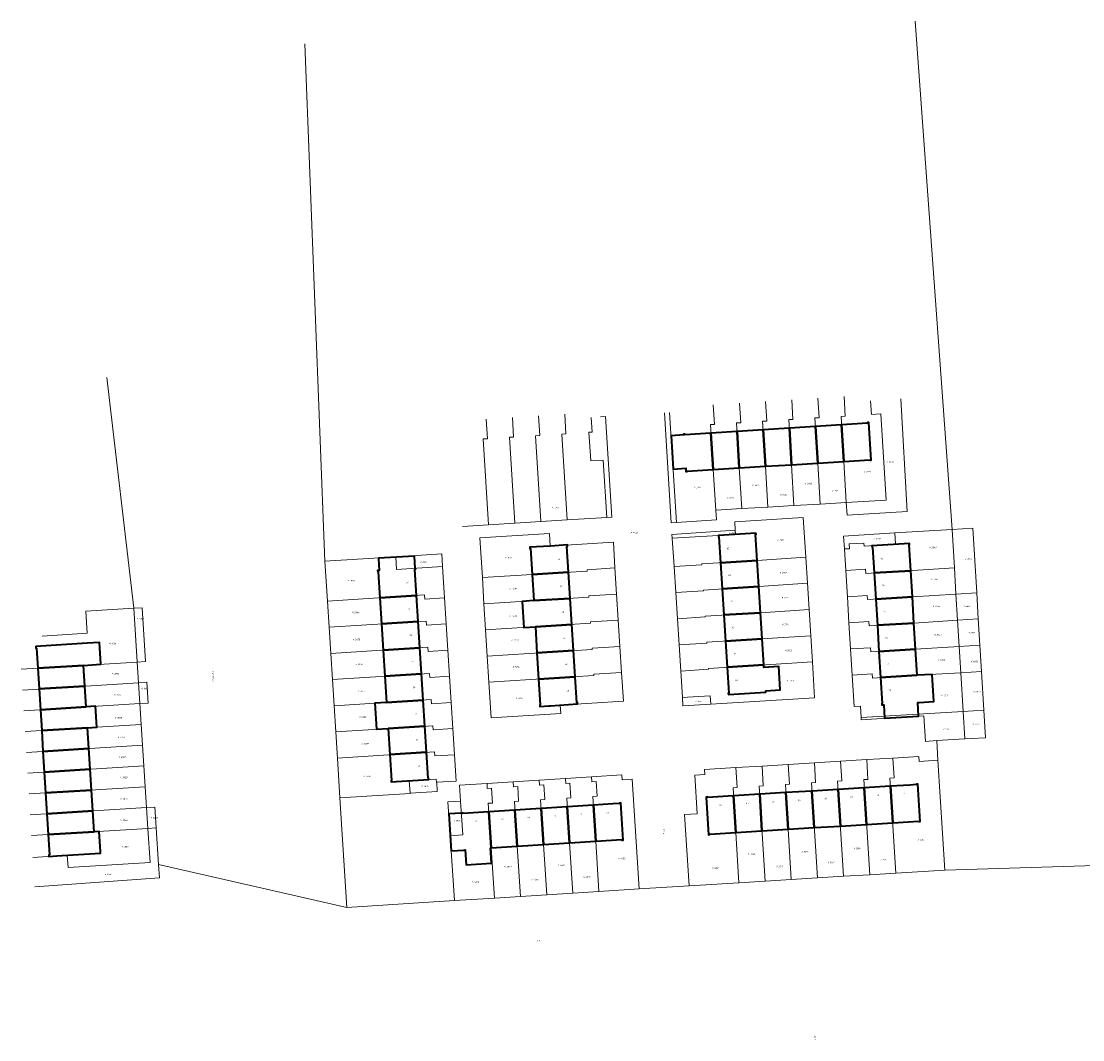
# Model space of a CAD drawing. Header units: metres. Extents: x 162165 to 162962, y 502542 to 503146.
# Tile 6 of 11: x 162171 to 162426, y 502901 to 503146. Entities that reach past the tile are written whole.
import ezdxf
from ezdxf.enums import TextEntityAlignment as Align
from ezdxf.lldxf.tags import DXFTag

# ---------------------------------------------------------------- set-up
doc = ezdxf.new("R2010")
doc.units = ezdxf.units.M
doc.layers.add('B-PV-KG-GRENS_PERCEEL-G', color=150, linetype='KG-PERCEEL-SO', lineweight=5, true_color=0x007fff)
doc.layers.add('B-PV-KG-GRENS_PERCEEL-S', color=150, linetype='Continuous', lineweight=5, true_color=0x007fff)
for name, color, linetype, lineweight in [('B-PV-OG-BEBOUWING-G', 7, 'Continuous', 35), ('B-PV-OG-BEBOUWING_HUISNUMMER-T18', 10, 'Continuous', 18), ('B-PV-OG-BEBOUWING_STRAATNAAM-T18', 10, 'Continuous', 18)]:
    doc.layers.add(name, color=color, linetype=linetype, lineweight=lineweight)
doc.styles.add('NLCS-ISO', font='NLCS-ISO.ttf', dxfattribs={"height": 1.8})
doc.styles.add('NLCS-ISO-M200-T18', font='NLCS-ISO.ttf', dxfattribs={"height": 1.8})
doc.styles.get("Standard").update_dxf_attribs({"font": 'arial.ttf'})
tags = doc.linetypes.add('KG-PERCEEL-SO', pattern='A,5.5,-2,["P",Standard,S=1.8,R=0,X=-0.5,Y=-0.9],-2,5.5,-2,[5,NLCS.SHX,S=0.75,R=0,X=0,Y=0],-2', length=19).pattern_tags.tags
tags[6] = DXFTag(74, 10)

# ---------------------------------------------------------------- blocks, each defined once
blk = doc.blocks.new('SKG-PERCEELNUMMER-SO')
at = {"style": 'NLCS-ISO', "oblique": 10, "flags": 1}
for tag, p in [('GEMEENTECODE', (0, 2.6)), ('PERCEELGROOTTE', (0, -2.4))]:
    blk.add_attdef(tag, text='', height=1.8, dxfattribs=at).set_placement(p, align=Align.MIDDLE_CENTER)
at = {"style": 'NLCS-ISO', "oblique": 10}
blk.add_attdef('SECTIE', text='', height=1.8, dxfattribs=at).set_placement((-0.5, 0), align=Align.MIDDLE_RIGHT)
blk.add_attdef('PERCEELNUMMER', text='', height=1.8, dxfattribs=at).set_placement((0.5, 0), align=Align.MIDDLE_LEFT)

msp = doc.modelspace()

# ---------------------------------------------------------------- linework, layer by layer
at = {"layer": 'B-PV-KG-GRENS_PERCEEL-G'}
for points in [[(162386.136, 503145.796), (162395.029, 503023.613)], [(162244.286, 503015.949), (162239.452, 503140.349)], [(162191.868, 503060.123), (162198.35, 503004.631)], [(162369.617, 503030.072), (162369.041, 503039.94), (162368.368, 503050.778), (162369.366, 503050.841), (162369.07, 503055.596)], [(162337.633, 503053.592), (162337.93, 503048.843), (162336.929, 503048.826), (162337.602, 503037.988), (162338.237, 503028.245)], [(162344.459, 503028.607), (162343.889, 503038.378), (162343.216, 503049.216), (162344.217, 503049.243), (162343.921, 503053.993)], [(162350.208, 503054.394), (162350.505, 503049.643), (162349.504, 503049.607), (162350.177, 503038.769), (162350.739, 503028.973)], [(162357.028, 503029.339), (162356.465, 503039.159), (162355.792, 503049.997), (162356.791, 503050.042), (162356.495, 503054.794)], [(162362.782, 503055.195), (162363.079, 503050.442), (162362.08, 503050.388), (162362.753, 503039.55), (162363.317, 503029.705)], [(162382.686, 503054.993), (162384.209, 503027.89), (162369.829, 503026.984), (162369.617, 503030.072)], [(162375.45, 503054.511), (162375.653, 503051.241), (162377.909, 503051.38), (162379.197, 503030.631), (162369.617, 503030.072)], [(162289.923, 503025.077), (162288.631, 503045.744), (162289.629, 503045.807), (162289.334, 503050.487)], [(162295.622, 503050.881), (162295.917, 503046.201), (162294.918, 503046.138), (162296.21, 503025.471)], [(162302.498, 503025.866), (162301.206, 503046.532), (162302.204, 503046.595), (162301.909, 503051.275)], [(162312.05, 503026.466), (162311.181, 503040.239), (162308.187, 503040.05), (162307.753, 503046.943), (162308.521, 503046.991), (162308.298, 503050.524)], [(162312.05, 503026.466), (162313.248, 503026.541), (162311.72, 503050.738), (162310.522, 503050.663)], [(162327.535, 503025.201), (162325.892, 503051.64)], [(162328.753, 503025.277), (162327.11, 503051.716)], [(162283.047, 503050.093), (162283.341, 503045.413), (162282.343, 503045.349), (162283.635, 503024.682)], [(162369.617, 503030.072), (162363.317, 503029.705)], [(162338.237, 503028.245), (162338.384, 503025.875), (162328.753, 503025.277)], [(162344.459, 503028.607), (162338.237, 503028.245)], [(162350.739, 503028.973), (162344.459, 503028.607)], [(162357.028, 503029.339), (162350.739, 503028.973)], [(162363.317, 503029.705), (162357.028, 503029.339)], [(162283.635, 503024.682), (162289.923, 503025.077)], [(162289.923, 503025.077), (162296.21, 503025.471)], [(162296.21, 503025.471), (162302.498, 503025.866)], [(162302.498, 503025.866), (162312.05, 503026.466)], [(162327.535, 503025.201), (162328.753, 503025.277)], [(162359.856, 503016.928), (162359.253, 503026.444), (162342.803, 503025.451), (162342.927, 503023.405)], [(162277.348, 503024.287), (162283.635, 503024.682)], [(162282.118, 503012.007), (162281.525, 503021.599), (162298.244, 503022.64), (162298.433, 503019.596), (162313.611, 503020.541), (162314.005, 503014.339)], [(162342.927, 503023.405), (162327.707, 503022.386), (162327.764, 503021.489)], [(162342.927, 503023.405), (162342.987, 503022.407), (162327.764, 503021.489)], [(162368.957, 503022.01), (162381.255, 503022.766)], [(162381.255, 503022.766), (162381.421, 503020.016), (162373.907, 503019.564), (162373.861, 503020.313), (162370.328, 503020.101), (162370.398, 503018.962), (162369.15, 503018.886)], [(162395.029, 503023.613), (162381.255, 503022.766)], [(162400.02, 503023.92), (162395.029, 503023.613)], [(162395.591, 503014.32), (162395.029, 503023.613)], [(162400.02, 503023.92), (162400.96, 503008.359)], [(162327.764, 503021.489), (162328.196, 503014.691)], [(162368.957, 503022.01), (162369.15, 503018.886)], [(162261.331, 503017.005), (162272.346, 503017.687)], [(162272.54, 503014.672), (162272.346, 503017.687)], [(162369.15, 503018.886), (162369.47, 503013.706)], [(162244.286, 503015.949), (162261.331, 503017.005)], [(162244.894, 503006.339), (162244.286, 503015.949)], [(162261.331, 503017.005), (162261.518, 503013.991), (162272.54, 503014.672)], [(162328.196, 503014.691), (162334.904, 503015.111), (162334.891, 503015.311), (162348.191, 503016.147), (162359.856, 503016.928)], [(162360.254, 503010.631), (162359.856, 503016.928)], [(162272.54, 503014.672), (162273.024, 503007.143)], [(162314.005, 503014.339), (162307.3, 503013.913), (162307.321, 503013.594), (162282.118, 503012.007)], [(162314.005, 503014.339), (162314.405, 503008.051)], [(162328.196, 503014.691), (162328.596, 503008.403)], [(162369.47, 503013.706), (162374.252, 503014), (162374.313, 503013.002), (162395.591, 503014.32)], [(162369.47, 503013.706), (162369.859, 503007.418)], [(162395.97, 503008.042), (162395.591, 503014.32)], [(162282.509, 503005.699), (162282.118, 503012.007)], [(162360.254, 503010.631), (162348.586, 503009.86), (162335.291, 503009.025), (162335.304, 503008.825), (162328.596, 503008.403)], [(162360.653, 503004.334), (162360.254, 503010.631)], [(162273.024, 503007.143), (162268.28, 503006.841), (162268.216, 503007.839), (162244.894, 503006.339)], [(162273.024, 503007.143), (162273.428, 503000.856)], [(162282.509, 503005.699), (162307.72, 503007.306), (162307.699, 503007.625), (162314.405, 503008.051)], [(162314.405, 503008.051), (162314.805, 503001.764)], [(162328.596, 503008.403), (162328.996, 503002.117)], [(162395.97, 503008.042), (162385.488, 503007.377), (162374.702, 503006.714), (162374.64, 503007.712), (162369.859, 503007.418)], [(162369.859, 503007.418), (162370.248, 503001.13)], [(162400.96, 503008.359), (162395.97, 503008.042)], [(162396.351, 503001.753), (162395.97, 503008.042)], [(162401.34, 503002.07), (162400.96, 503008.359)], [(162186.822, 503003.911), (162198.35, 503004.631)], [(162199.173, 502991.708), (162201.169, 502991.832), (162200.346, 503004.756), (162198.35, 503004.631)], [(162198.35, 503004.631), (162199.173, 502991.708)], [(162245.292, 503000.051), (162244.894, 503006.339)], [(162282.898, 502999.411), (162282.509, 503005.699)], [(162176.34, 502997.945), (162187.159, 502998.621), (162186.822, 503003.911)], [(162328.996, 503002.117), (162335.704, 503002.537), (162335.691, 503002.737), (162348.981, 503003.572), (162360.653, 503004.334)], [(162328.996, 503002.117), (162329.395, 502995.829)], [(162361.052, 502998.036), (162360.653, 503004.334)], [(162396.351, 503001.753), (162401.34, 503002.07)], [(162401.72, 502995.782), (162401.34, 503002.07)], [(162245.292, 503000.051), (162268.618, 503001.552), (162268.682, 503000.554), (162273.428, 503000.856)], [(162245.688, 502993.784), (162245.292, 503000.051)], [(162273.428, 503000.856), (162273.832, 502994.568)], [(162314.805, 503001.764), (162308.098, 503001.338), (162308.119, 503001.019), (162282.898, 502999.411)], [(162314.805, 503001.764), (162315.205, 502995.478)], [(162370.248, 503001.13), (162375.029, 503001.424), (162375.091, 503000.426), (162385.875, 503001.089), (162396.351, 503001.753)], [(162370.248, 503001.13), (162370.637, 502994.842)], [(162396.731, 502995.465), (162396.351, 503001.753)], [(162283.287, 502993.133), (162282.898, 502999.411)], [(162361.052, 502998.036), (162336.091, 502996.449), (162336.103, 502996.249), (162329.395, 502995.829)], [(162361.45, 502991.739), (162361.052, 502998.036)], [(162273.832, 502994.568), (162269.083, 502994.266), (162269.02, 502995.264), (162245.688, 502993.784)], [(162273.832, 502994.568), (162274.236, 502988.281)], [(162283.287, 502993.133), (162308.518, 502994.732), (162308.498, 502995.051), (162315.205, 502995.478)], [(162315.205, 502995.478), (162315.605, 502989.19)], [(162329.395, 502995.829), (162329.795, 502989.541)], [(162396.731, 502995.465), (162386.262, 502994.801), (162375.479, 502994.138), (162375.418, 502995.136), (162370.637, 502994.842)], [(162370.637, 502994.842), (162371.026, 502988.554)], [(162396.731, 502995.465), (162401.72, 502995.782)], [(162397.114, 502989.126), (162396.731, 502995.465)], [(162402.105, 502989.418), (162401.72, 502995.782)], [(162246.087, 502987.486), (162245.688, 502993.784)], [(162283.676, 502986.855), (162283.287, 502993.133)], [(162171.27, 502989.974), (162199.173, 502991.708)], [(162199.173, 502991.708), (162199.492, 502986.708)], [(162329.795, 502989.541), (162336.503, 502989.963), (162336.491, 502990.163), (162361.45, 502991.739)], [(162329.795, 502989.541), (162330.199, 502983.193)], [(162337.037, 502981.569), (162361.995, 502983.136), (162361.45, 502991.739)], [(162397.114, 502989.126), (162402.105, 502989.418)], [(162402.666, 502980.15), (162402.105, 502989.418)], [(162171.582, 502984.974), (162199.492, 502986.708)], [(162201.488, 502986.832), (162199.492, 502986.708)], [(162199.492, 502986.708), (162199.811, 502981.708)], [(162201.488, 502986.832), (162201.807, 502981.832)], [(162246.087, 502987.486), (162269.421, 502988.978), (162269.485, 502987.979), (162274.236, 502988.281)], [(162246.484, 502981.199), (162246.087, 502987.486)], [(162274.236, 502988.281), (162274.64, 502981.995)], [(162315.605, 502989.19), (162316.042, 502982.313), (162300.849, 502981.358), (162300.976, 502979.311), (162284.209, 502978.257), (162283.676, 502986.855)], [(162315.605, 502989.19), (162308.896, 502988.763), (162308.917, 502988.444), (162283.676, 502986.855)], [(162371.026, 502988.554), (162375.807, 502988.848), (162375.868, 502987.85), (162386.648, 502988.513), (162397.114, 502989.126)], [(162371.026, 502988.554), (162371.494, 502980.988), (162373.056, 502981.083), (162373.18, 502978.337)], [(162397.675, 502979.843), (162397.114, 502989.126)], [(162171.894, 502979.974), (162199.811, 502981.708)], [(162201.807, 502981.832), (162199.811, 502981.708)], [(162199.811, 502981.708), (162200.13, 502976.708)], [(162274.64, 502981.995), (162269.887, 502981.692), (162269.823, 502982.691), (162246.484, 502981.199)], [(162274.64, 502981.995), (162275.045, 502975.707)], [(162330.199, 502983.193), (162331.456, 502983.272)], [(162330.199, 502983.193), (162330.329, 502981.148)], [(162331.456, 502983.272), (162336.907, 502983.615), (162337.037, 502981.569)], [(162246.883, 502974.901), (162246.484, 502981.199)], [(162337.037, 502981.569), (162330.329, 502981.148)], [(162397.675, 502979.843), (162373.18, 502978.337)], [(162397.675, 502979.843), (162402.666, 502980.15)], [(162398.076, 502973.215), (162397.675, 502979.843)], [(162402.666, 502980.15), (162403.068, 502973.502)], [(162172.207, 502974.973), (162200.13, 502976.708)], [(162200.13, 502976.708), (162200.448, 502971.709)], [(162373.18, 502978.337), (162373.202, 502977.837), (162388.252, 502978.795), (162388.614, 502972.634), (162391.336, 502972.801)], [(162246.883, 502974.901), (162270.225, 502976.403), (162270.289, 502975.404), (162275.045, 502975.707)], [(162247.28, 502968.614), (162246.883, 502974.901)], [(162275.045, 502975.707), (162275.449, 502969.42)], [(162172.519, 502969.973), (162200.448, 502971.709)], [(162200.448, 502971.709), (162200.767, 502966.709)], [(162391.336, 502972.801), (162398.076, 502973.215)], [(162391.63, 502968.071), (162391.336, 502972.801)], [(162399.607, 502973.303), (162398.076, 502973.215)], [(162399.607, 502973.303), (162403.068, 502973.502)], [(162275.449, 502969.42), (162270.69, 502969.117), (162270.627, 502970.116), (162247.28, 502968.614)], [(162275.449, 502969.42), (162275.856, 502963.08), (162271.192, 502962.783)], [(162391.63, 502968.071), (162387.158, 502967.796), (162387.083, 502969.012), (162380.809, 502968.626)], [(162172.831, 502964.973), (162200.767, 502966.709)], [(162200.767, 502966.709), (162201.085, 502961.709)], [(162247.885, 502959.053), (162247.28, 502968.614)], [(162343.08, 502966.306), (162335.531, 502965.842), (162335.607, 502964.623), (162333.161, 502964.472), (162333.735, 502955.229), (162330.74, 502955.043), (162331.805, 502937.876)], [(162343.08, 502966.306), (162343.375, 502961.554), (162342.377, 502961.492), (162343.792, 502938.62)], [(162349.368, 502966.693), (162343.08, 502966.306)], [(162350.08, 502939.011), (162348.666, 502961.88), (162349.664, 502961.941), (162349.368, 502966.693)], [(162355.656, 502967.079), (162349.368, 502966.693)], [(162355.656, 502967.079), (162355.952, 502962.328), (162354.954, 502962.267), (162356.378, 502939.402)], [(162361.944, 502967.466), (162355.656, 502967.079)], [(162362.666, 502939.793), (162361.242, 502962.654), (162362.24, 502962.715), (162361.944, 502967.466)], [(162368.233, 502967.853), (162361.944, 502967.466)], [(162368.233, 502967.853), (162368.528, 502963.103), (162367.53, 502963.041), (162368.944, 502940.182)], [(162374.522, 502968.239), (162368.233, 502967.853)], [(162375.242, 502940.574), (162373.818, 502963.429), (162374.816, 502963.49), (162374.522, 502968.239)], [(162380.809, 502968.626), (162374.522, 502968.239)], [(162380.809, 502968.626), (162381.105, 502963.877), (162380.107, 502963.815), (162381.53, 502940.964)], [(162393.268, 502941.693), (162391.63, 502968.071)], [(162308.385, 502964.108), (162302.098, 502963.704)], [(162315.74, 502963.356), (162315.662, 502964.576), (162308.385, 502964.108)], [(162308.385, 502964.108), (162308.464, 502962.889), (162309.47, 502962.953), (162309.693, 502959.421), (162308.695, 502959.357), (162309.373, 502948.604), (162310.159, 502936.519)], [(162173.144, 502959.973), (162201.085, 502961.709)], [(162201.085, 502961.709), (162201.404, 502956.709)], [(162271.096, 502962.777), (162271.046, 502963.555), (162264.559, 502963.142), (162264.748, 502960.185)], [(162271.192, 502962.783), (162271.296, 502960.612), (162264.748, 502960.185)], [(162271.192, 502962.783), (162271.096, 502962.777)], [(162283.237, 502962.493), (162276.661, 502962.07), (162276.906, 502958.283)], [(162289.524, 502962.897), (162283.237, 502962.493)], [(162283.237, 502962.493), (162283.315, 502961.277), (162284.322, 502961.342), (162284.545, 502957.808), (162283.547, 502957.744), (162284.223, 502947.017), (162285.009, 502934.932)], [(162295.811, 502963.3), (162289.524, 502962.897)], [(162291.297, 502935.329), (162290.51, 502947.414), (162289.833, 502958.147), (162290.831, 502958.211), (162290.609, 502961.745), (162289.603, 502961.68), (162289.524, 502962.897)], [(162302.098, 502963.704), (162295.811, 502963.3)], [(162295.811, 502963.3), (162295.89, 502962.083), (162296.896, 502962.148), (162297.119, 502958.614), (162296.121, 502958.55), (162296.798, 502947.81), (162297.584, 502935.726)], [(162303.872, 502936.122), (162303.086, 502948.207), (162302.409, 502958.953), (162303.407, 502959.018), (162303.184, 502962.551), (162302.177, 502962.486), (162302.098, 502963.704)], [(162319.827, 502937.129), (162318.155, 502963.511), (162315.74, 502963.356)], [(162264.752, 502960.128), (162247.885, 502959.053)], [(162247.885, 502959.053), (162249.552, 502932.695)], [(162264.748, 502960.185), (162264.752, 502960.128)], [(162173.456, 502954.972), (162201.404, 502956.709)], [(162201.404, 502956.709), (162203.4, 502956.833), (162203.719, 502951.833)], [(162201.404, 502956.709), (162201.723, 502951.709)], [(162273.849, 502958.086), (162276.906, 502958.283)], [(162274.377, 502949.943), (162273.849, 502958.086)], [(162276.906, 502958.283), (162277.432, 502950.136), (162274.377, 502949.943)], [(162173.768, 502949.972), (162201.723, 502951.709)], [(162201.723, 502951.709), (162203.719, 502951.833)], [(162201.723, 502951.709), (162202.246, 502943.496)], [(162203.719, 502951.833), (162204.281, 502943.031)], [(162274.377, 502949.943), (162275.388, 502934.325)], [(162202.246, 502943.496), (162182.534, 502942.264), (162182.344, 502945.258), (162174.095, 502944.743)], [(162204.281, 502943.031), (162249.552, 502932.695)], [(162204.281, 502943.031), (162204.484, 502939.849)], [(162375.242, 502940.574), (162381.53, 502940.964)], [(162381.53, 502940.964), (162393.268, 502941.693)], [(162393.268, 502941.693), (162439.971, 502943.109)], [(162204.484, 502939.849), (162174.54, 502937.627)], [(162331.805, 502937.876), (162343.792, 502938.62)], [(162343.792, 502938.62), (162350.08, 502939.011)], [(162350.08, 502939.011), (162356.378, 502939.402)], [(162356.378, 502939.402), (162362.666, 502939.793)], [(162362.666, 502939.793), (162368.944, 502940.182)], [(162368.944, 502940.182), (162375.242, 502940.574)], [(162291.297, 502935.329), (162297.584, 502935.726)], [(162297.584, 502935.726), (162303.872, 502936.122)], [(162303.872, 502936.122), (162310.159, 502936.519)], [(162310.159, 502936.519), (162319.827, 502937.129)], [(162319.827, 502937.129), (162331.805, 502937.876)], [(162249.552, 502932.695), (162275.388, 502934.325)], [(162275.388, 502934.325), (162285.009, 502934.932)], [(162285.009, 502934.932), (162291.297, 502935.329)]]:
    msp.add_lwpolyline(points, dxfattribs=at)
at = {"layer": 'B-PV-OG-BEBOUWING-G'}
for points in [[(162355.918, 503047.973), (162349.63, 503047.573), (162350.177, 503038.769), (162356.465, 503039.159)], [(162362.205, 503048.373), (162355.918, 503047.973), (162356.465, 503039.159), (162362.753, 503039.55)], [(162368.493, 503048.772), (162362.205, 503048.373), (162362.753, 503039.55), (162369.041, 503039.94)], [(162369.041, 503039.94), (162375.269, 503040.327), (162375.276, 503040.217), (162375.595, 503040.237), (162375.033, 503049.298), (162374.713, 503049.278), (162374.72, 503049.168), (162368.493, 503048.772)], [(162331.051, 503037.47), (162331.37, 503037.49), (162331.363, 503037.6), (162337.602, 503037.988), (162337.056, 503046.774), (162330.819, 503046.378), (162330.812, 503046.488), (162330.492, 503046.468), (162330.501, 503046.318), (162327.487, 503046.131), (162327.986, 503038.096), (162331, 503038.284)], [(162343.343, 503047.174), (162337.056, 503046.774), (162337.602, 503037.988), (162343.889, 503038.378)], [(162349.63, 503047.573), (162343.343, 503047.174), (162343.889, 503038.378), (162350.177, 503038.769)], [(162338.88, 503021.939), (162338.886, 503021.84), (162338.997, 503021.847), (162339.389, 503015.594), (162348.191, 503016.147), (162347.8, 503022.377), (162347.91, 503022.384), (162347.89, 503022.703), (162338.867, 503022.158)], [(162298.482, 503019.599), (162298.433, 503019.596), (162293.532, 503019.291), (162293.552, 503018.972), (162293.662, 503018.979), (162294.057, 503012.752), (162302.862, 503013.311), (162302.466, 503019.527), (162302.576, 503019.534), (162302.556, 503019.853)], [(162385.102, 503013.665), (162384.72, 503019.894), (162384.83, 503019.901), (162384.81, 503020.22), (162375.786, 503019.677), (162375.806, 503019.358), (162375.916, 503019.365), (162376.299, 503013.124)], [(162265.774, 503017.196), (162257.121, 503016.714), (162257.129, 503016.565), (162257.287, 503013.729), (162256.947, 503013.708), (162256.967, 503013.399), (162257.077, 503013.406), (162257.475, 503007.155), (162266.296, 503007.717), (162265.9, 503013.941), (162266.01, 503013.948), (162265.99, 503014.267), (162265.955, 503014.265), (162265.779, 503017.118)], [(162348.586, 503009.86), (162348.191, 503016.147), (162339.389, 503015.594), (162339.784, 503009.307)], [(162303.262, 503007.023), (162302.862, 503013.311), (162294.057, 503012.752), (162294.456, 503006.464)], [(162385.488, 503007.377), (162385.102, 503013.665), (162376.299, 503013.124), (162376.685, 503006.836)], [(162348.98, 503003.572), (162348.586, 503009.86), (162339.784, 503009.307), (162340.179, 503003.019)], [(162266.697, 503001.43), (162266.296, 503007.717), (162257.475, 503007.155), (162257.876, 503000.868)], [(162376.685, 503006.836), (162377.072, 503000.548), (162385.874, 503001.089), (162385.488, 503007.377)], [(162303.662, 503000.736), (162303.262, 503007.023), (162294.456, 503006.464), (162291.716, 503006.29), (162292.116, 503000.003), (162294.856, 503000.177)], [(162349.375, 502997.284), (162348.98, 503003.572), (162340.179, 503003.019), (162340.573, 502996.731)], [(162267.097, 502995.142), (162266.697, 503001.43), (162257.876, 503000.868), (162258.276, 502994.58)], [(162304.062, 502994.449), (162303.662, 503000.736), (162294.856, 503000.177), (162295.255, 502993.89)], [(162386.261, 502994.801), (162385.874, 503001.089), (162377.072, 503000.548), (162377.458, 502994.26)], [(162349.77, 502990.997), (162349.375, 502997.284), (162340.573, 502996.731), (162340.968, 502990.444)], [(162186.268, 502990.912), (162190.38, 502991.169), (162190.053, 502996.398), (162187.113, 502996.214), (162174.756, 502995.442), (162174.78, 502995.063), (162174.95, 502995.074), (162175.253, 502990.224)], [(162267.498, 502988.855), (162267.097, 502995.142), (162258.276, 502994.58), (162258.677, 502988.293)], [(162304.462, 502988.161), (162304.062, 502994.449), (162295.255, 502993.89), (162295.654, 502987.602)], [(162377.458, 502994.26), (162377.844, 502987.972), (162386.647, 502988.513), (162386.261, 502994.801)], [(162186.586, 502985.912), (162186.268, 502990.912), (162175.253, 502990.224), (162175.565, 502985.224)], [(162340.968, 502990.444), (162341.359, 502984.214), (162341.249, 502984.207), (162341.269, 502983.888), (162350.291, 502984.455), (162350.271, 502984.774), (162353.706, 502984.99), (162353.354, 502990.598), (162349.809, 502990.376), (162349.77, 502990.997)], [(162258.677, 502988.293), (162259.077, 502982.006), (162267.898, 502982.568), (162267.498, 502988.855)], [(162304.974, 502981.838), (162304.968, 502981.937), (162304.858, 502981.93), (162304.462, 502988.161), (162295.654, 502987.602), (162296.049, 502981.376), (162295.939, 502981.369), (162295.959, 502981.05), (162298.123, 502981.186), (162298.534, 502981.212), (162304.987, 502981.618)], [(162377.844, 502987.972), (162378.228, 502981.724), (162378.118, 502981.717), (162378.138, 502981.398), (162378.631, 502981.429), (162378.822, 502978.195), (162386.979, 502978.714), (162386.786, 502981.948), (162387.16, 502981.972), (162390.666, 502982.187), (162390.264, 502988.735), (162386.647, 502988.513)], [(162186.905, 502980.913), (162186.586, 502985.912), (162175.565, 502985.224), (162175.877, 502980.224)], [(162268.299, 502976.28), (162267.898, 502982.568), (162259.077, 502982.006), (162256.244, 502981.825), (162256.645, 502975.537), (162259.478, 502975.718)], [(162187.224, 502975.912), (162189.428, 502976.053), (162189.109, 502981.054), (162186.905, 502980.913), (162175.877, 502980.224), (162176.19, 502975.223)], [(162187.542, 502970.913), (162187.224, 502975.912), (162176.19, 502975.223), (162176.502, 502970.223)], [(162259.478, 502975.718), (162259.878, 502969.431), (162268.699, 502969.993), (162268.299, 502976.28)], [(162187.861, 502965.913), (162187.542, 502970.913), (162176.502, 502970.223), (162176.814, 502965.223)], [(162269.227, 502963.439), (162269.207, 502963.758), (162269.097, 502963.751), (162268.699, 502969.993), (162259.878, 502969.431), (162260.275, 502963.189), (162260.165, 502963.182), (162260.185, 502962.863)], [(162188.179, 502960.912), (162187.861, 502965.913), (162176.814, 502965.223), (162177.126, 502960.222)], [(162373.94, 502961.461), (162367.652, 502961.074), (162368.199, 502952.27), (162374.487, 502952.66)], [(162380.229, 502961.848), (162373.94, 502961.461), (162374.487, 502952.66), (162380.775, 502953.051)], [(162384.879, 502962.134), (162380.229, 502961.848), (162380.775, 502953.051), (162387.008, 502953.438), (162387.015, 502953.328), (162387.334, 502953.348), (162386.774, 502962.362), (162386.455, 502962.342), (162386.462, 502962.232)], [(162188.498, 502955.913), (162188.179, 502960.912), (162177.126, 502960.222), (162177.439, 502955.222)], [(162342.499, 502959.526), (162336.267, 502959.142), (162336.26, 502959.252), (162335.941, 502959.232), (162336.502, 502950.191), (162336.821, 502950.211), (162336.814, 502950.321), (162343.047, 502950.708)], [(162348.788, 502959.913), (162342.499, 502959.526), (162343.047, 502950.708), (162349.335, 502951.099)], [(162355.076, 502960.3), (162348.788, 502959.913), (162349.335, 502951.099), (162355.623, 502951.489)], [(162361.364, 502960.687), (162355.076, 502960.3), (162355.623, 502951.489), (162361.911, 502951.879)], [(162367.652, 502961.074), (162361.364, 502960.687), (162361.911, 502951.879), (162368.199, 502952.27)], [(162289.962, 502956.095), (162283.676, 502955.699), (162284.223, 502947.017), (162290.51, 502947.414)], [(162296.251, 502956.492), (162289.962, 502956.095), (162290.51, 502947.414), (162296.798, 502947.811)], [(162302.539, 502956.889), (162296.251, 502956.492), (162296.798, 502947.811), (162303.086, 502948.207)], [(162303.086, 502948.207), (162309.373, 502948.604), (162308.826, 502957.285), (162302.539, 502956.889)], [(162309.373, 502948.604), (162315.618, 502948.998), (162315.625, 502948.888), (162315.944, 502948.908), (162315.38, 502957.809), (162315.061, 502957.789), (162315.068, 502957.679), (162313.453, 502957.577), (162308.826, 502957.285)], [(162188.817, 502950.913), (162188.498, 502955.913), (162177.439, 502955.222), (162177.751, 502950.222)], [(162284.088, 502947.008), (162284.223, 502947.017), (162283.676, 502955.699), (162277.418, 502955.304), (162277.411, 502955.414), (162277.092, 502955.394), (162274.058, 502955.198), (162274.633, 502946.297), (162277.667, 502946.493), (162277.986, 502946.513), (162278.21, 502942.966), (162284.319, 502943.351)], [(162188.817, 502950.913), (162177.751, 502950.222), (162178.054, 502945.371), (162177.884, 502945.36), (162177.908, 502944.981), (162179.807, 502945.1), (162190.328, 502945.757), (162190.304, 502946.136), (162189.995, 502950.987)]]:
    msp.add_lwpolyline(points, close=True, dxfattribs=at)

# ---------------------------------------------------------------- block references
at = {"layer": 'B-PV-KG-GRENS_PERCEEL-S', "xscale": 0.2, "yscale": 0.2, "zscale": 0.2}
for p, values in [((162379.723, 503039.789), {'PERCEELNUMMER': '9408', 'SECTIE': 'K'}), ((162374.239, 503037.456), {'PERCEELNUMMER': '3901', 'SECTIE': 'K'}), ((162333.445, 503033.692), {'PERCEELNUMMER': '3907', 'SECTIE': 'K'}), ((162347.37, 503034.189), {'PERCEELNUMMER': '3905', 'SECTIE': 'K'}), ((162360.087, 503034.625), {'PERCEELNUMMER': '3903', 'SECTIE': 'K'}), ((162366.567, 503032.896), {'PERCEELNUMMER': '3902', 'SECTIE': 'K'}), ((162341.303, 503031.205), {'PERCEELNUMMER': '3906', 'SECTIE': 'K'}), ((162354.134, 503031.901), {'PERCEELNUMMER': '3904', 'SECTIE': 'K'}), ((162299.315, 503028.818), {'PERCEELNUMMER': '3149', 'SECTIE': 'K'}), ((162318.186, 503022.79), {'PERCEELNUMMER': '9622', 'SECTIE': 'K'}), ((162341.821, 503022.72), {'PERCEELNUMMER': '8700', 'SECTIE': 'K'}), ((162353.336, 503021.027), {'PERCEELNUMMER': '3908', 'SECTIE': 'K'}), ((162376.595, 503021.371), {'PERCEELNUMMER': '8832', 'SECTIE': 'K'}), ((162390.009, 503019.26), {'PERCEELNUMMER': '3246', 'SECTIE': 'K'}), ((162267.578, 503015.705), {'PERCEELNUMMER': '8104', 'SECTIE': 'K'}), ((162287.977, 503016.794), {'PERCEELNUMMER': '3887', 'SECTIE': 'K'}), ((162398.546, 503016.477), {'PERCEELNUMMER': '8843', 'SECTIE': 'K'}), ((162354.033, 503013.17), {'PERCEELNUMMER': '3909', 'SECTIE': 'K'}), ((162250.244, 503011.26), {'PERCEELNUMMER': '3893', 'SECTIE': 'K'}), ((162390.413, 503011.577), {'PERCEELNUMMER': '3247', 'SECTIE': 'K'}), ((162289.071, 503009.335), {'PERCEELNUMMER': '3888', 'SECTIE': 'K'}), ((162354.53, 503007.202), {'PERCEELNUMMER': '3910', 'SECTIE': 'K'}), ((162390.818, 503005.108), {'PERCEELNUMMER': '3248', 'SECTIE': 'K'}), ((162398.163, 503005.107), {'PERCEELNUMMER': '8082', 'SECTIE': 'K'}), ((162199.463, 503002.112), {'PERCEELNUMMER': '8096', 'SECTIE': 'K'}), ((162251.229, 503003.615), {'PERCEELNUMMER': '3894', 'SECTIE': 'K'}), ((162289.071, 503002.77), {'PERCEELNUMMER': '3889', 'SECTIE': 'K'}), ((162354.629, 503000.737), {'PERCEELNUMMER': '3911', 'SECTIE': 'K'}), ((162251.418, 502997.112), {'PERCEELNUMMER': '3895', 'SECTIE': 'K'}), ((162289.568, 502997.001), {'PERCEELNUMMER': '3890', 'SECTIE': 'K'}), ((162391.222, 502998.234), {'PERCEELNUMMER': '3249', 'SECTIE': 'K'}), ((162399.37, 502998.769), {'PERCEELNUMMER': '8081', 'SECTIE': 'K'}), ((162192.825, 502996.15), {'PERCEELNUMMER': '4000', 'SECTIE': 'K'}), ((162355.326, 502994.471), {'PERCEELNUMMER': '3912', 'SECTIE': 'K'}), ((162392.031, 502992.168), {'PERCEELNUMMER': '3250', 'SECTIE': 'K'}), ((162399.974, 502991.827), {'PERCEELNUMMER': '8080', 'SECTIE': 'K'}), ((162252.078, 502991.174), {'PERCEELNUMMER': '3896', 'SECTIE': 'K'}), ((162289.866, 502990.536), {'PERCEELNUMMER': '3891', 'SECTIE': 'K'}), ((162193.523, 502988.87), {'PERCEELNUMMER': '3953', 'SECTIE': 'K'}), ((162355.724, 502987.21), {'PERCEELNUMMER': '3913', 'SECTIE': 'K'}), ((162200.597, 502985.326), {'PERCEELNUMMER': '9050', 'SECTIE': 'K'}), ((162252.643, 502984.671), {'PERCEELNUMMER': '3897', 'SECTIE': 'K'}), ((162400.578, 502984.583), {'PERCEELNUMMER': '8079', 'SECTIE': 'K'}), ((162194.022, 502983.784), {'PERCEELNUMMER': '3954', 'SECTIE': 'K'}), ((162290.563, 502982.977), {'PERCEELNUMMER': '3892', 'SECTIE': 'K'}), ((162333.718, 502982.244), {'PERCEELNUMMER': '9434', 'SECTIE': 'K'}), ((162392.839, 502983.677), {'PERCEELNUMMER': '3251', 'SECTIE': 'K'}), ((162194.221, 502978.298), {'PERCEELNUMMER': '3955', 'SECTIE': 'K'}), ((162252.926, 502978.451), {'PERCEELNUMMER': '3898', 'SECTIE': 'K'}), ((162400.332, 502976.733), {'PERCEELNUMMER': '9440', 'SECTIE': 'K'}), ((162393.244, 502975.59), {'PERCEELNUMMER': '5305', 'SECTIE': 'K'}), ((162194.919, 502973.611), {'PERCEELNUMMER': '3956', 'SECTIE': 'K'}), ((162253.491, 502972.042), {'PERCEELNUMMER': '3899', 'SECTIE': 'K'}), ((162195.119, 502968.824), {'PERCEELNUMMER': '3957', 'SECTIE': 'K'}), ((162195.518, 502963.937), {'PERCEELNUMMER': '3958', 'SECTIE': 'K'}), ((162253.962, 502964.22), {'PERCEELNUMMER': '3900', 'SECTIE': 'K'}), ((162267.892, 502961.841), {'PERCEELNUMMER': '9623', 'SECTIE': 'K'}), ((162195.518, 502958.751), {'PERCEELNUMMER': '3959', 'SECTIE': 'K'}), ((162195.518, 502953.665), {'PERCEELNUMMER': '3960', 'SECTIE': 'K'}), ((162202.814, 502954.237), {'PERCEELNUMMER': '8088', 'SECTIE': 'K'}), ((162275.695, 502953.564), {'PERCEELNUMMER': '8106', 'SECTIE': 'K'}), ((162387.178, 502948.903), {'PERCEELNUMMER': '3914', 'SECTIE': 'K'}), ((162195.917, 502947.282), {'PERCEELNUMMER': '3961', 'SECTIE': 'K'}), ((162359.278, 502946.072), {'PERCEELNUMMER': '3918', 'SECTIE': 'K'}), ((162371.813, 502946.881), {'PERCEELNUMMER': '3916', 'SECTIE': 'K'}), ((162315.204, 502944.455), {'PERCEELNUMMER': '4083', 'SECTIE': 'K'}), ((162346.415, 502945.524), {'PERCEELNUMMER': '3920', 'SECTIE': 'K'}), ((162365.564, 502943.484), {'PERCEELNUMMER': '3917', 'SECTIE': 'K'}), ((162378.195, 502944.18), {'PERCEELNUMMER': '3915', 'SECTIE': 'K'}), ((162191.809, 502940.67), {'PERCEELNUMMER': '8087', 'SECTIE': 'K'}), ((162287.833, 502942.478), {'PERCEELNUMMER': '4079', 'SECTIE': 'K'}), ((162300.647, 502942.837), {'PERCEELNUMMER': '4081', 'SECTIE': 'K'}), ((162337.762, 502942.142), {'PERCEELNUMMER': '3921', 'SECTIE': 'K'}), ((162353.178, 502942.54), {'PERCEELNUMMER': '3919', 'SECTIE': 'K'}), ((162280.075, 502938.798), {'PERCEELNUMMER': '4078', 'SECTIE': 'K'}), ((162294.298, 502939.395), {'PERCEELNUMMER': '4080', 'SECTIE': 'K'}), ((162306.83, 502939.991), {'PERCEELNUMMER': '4082', 'SECTIE': 'K'})]:
    msp.add_blockref('SKG-PERCEELNUMMER-SO', p, dxfattribs=at).add_auto_attribs(values)

# ---------------------------------------------------------------- texts
at = {"layer": 'B-PV-OG-BEBOUWING_HUISNUMMER-T18', "style": 'NLCS-ISO-M200-T18'}
for s, p in [('83', (162341.177, 503019.003)), ('44', (162300.66, 503016.459)), ('77', (162378.092, 503016.527)), ('82', (162341.582, 503012.576)), ('50', (162264.093, 503010.858)), ('45', (162301.069, 503010.041)), ('76', (162378.487, 503010.102)), ('51', (162264.501, 503004.446)), ('81', (162341.977, 503006.289)), ('46', (162301.469, 503003.754)), ('75', (162378.874, 503003.815)), ('80', (162342.372, 503000)), ('52', (162264.901, 502998.159)), ('47', (162301.869, 502997.467)), ('74', (162379.26, 502997.526)), ('53', (162265.302, 502991.871)), ('79', (162342.766, 502993.713)), ('48', (162302.268, 502991.179)), ('73', (162379.646, 502991.238)), ('78', (162343.17, 502987.291)), ('54', (162265.702, 502985.584)), ('49', (162302.677, 502984.758)), ('72', (162380.05, 502984.939)), ('55', (162266.103, 502979.297)), ('56', (162266.503, 502973.009)), ('57', (162266.892, 502966.568)), ('67', (162358.345, 502958.497)), ('68', (162364.633, 502958.885)), ('69', (162370.921, 502959.274)), ('70', (162377.21, 502959.663)), ('71', (162383.634, 502960.06)), ('64', (162339.345, 502957.322)), ('65', (162345.769, 502957.72)), ('66', (162352.057, 502958.108)), ('58', (162280.52, 502953.489)), ('59', (162286.945, 502953.901)), ('60', (162293.232, 502954.298)), ('61', (162299.521, 502954.695)), ('62', (162305.808, 502955.091)), ('63', (162312.24, 502955.489))]:
    msp.add_text(s, height=0.36, rotation=3.5, dxfattribs=at).set_placement(p, align=Align.MIDDLE)
at = {"layer": 'B-PV-OG-BEBOUWING_STRAATNAAM-T18', "style": 'NLCS-ISO-M200-T18'}
for s, rotation, p in [('Parkdreef', -86.9, (162217.448, 502988.17)), ('Delta', -87.6, (162325.787, 502950.99)), ('Atol', 3.2, (162295.647, 502924.738)), ('Geul', -86.6, (162362.137, 502901.383))]:
    msp.add_text(s, height=0.36, rotation=rotation, dxfattribs=at).set_placement(p, align=Align.MIDDLE)

doc.saveas('drawing.dxf')
